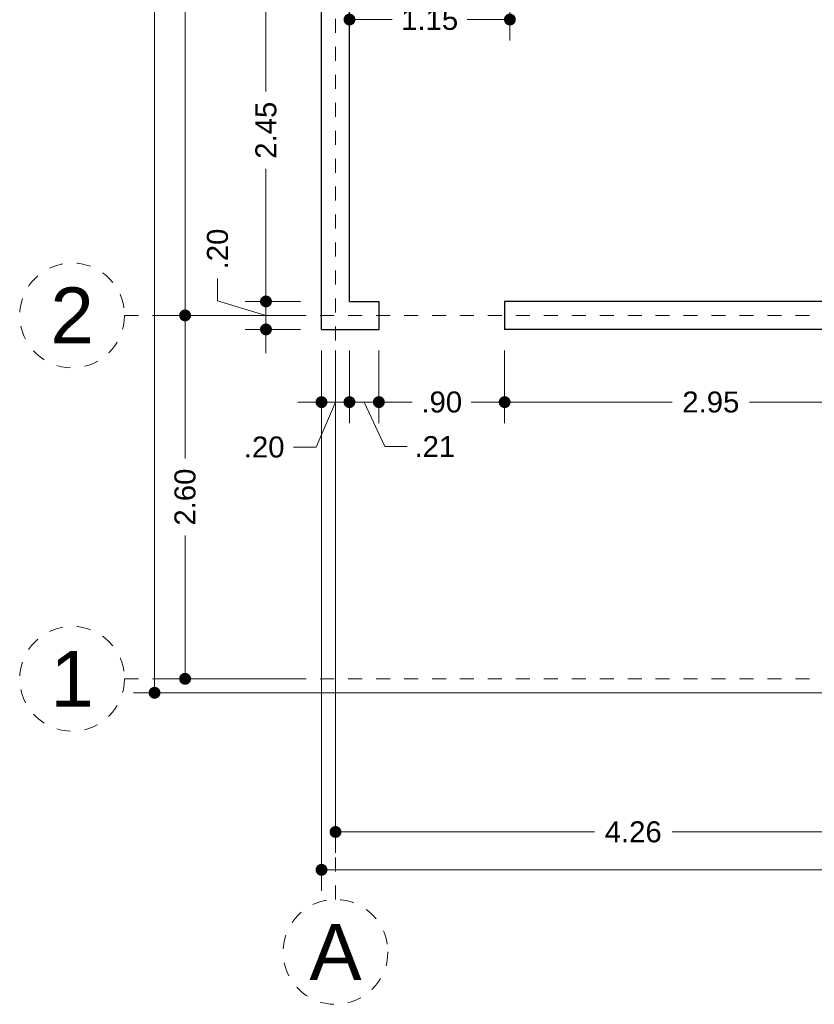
# Model space of a CAD drawing. Header units: millimetres. Extents: x -2.4 to 10.2, y -6 to 15.
# Tile 1 of 6: x -2.4 to 3.3, y -6 to 1. Entities that reach past the tile are written whole.
import ezdxf
from ezdxf.enums import TextEntityAlignment as Align

# ---------------------------------------------------------------- set-up
doc = ezdxf.new("R2010")
doc.units = ezdxf.units.MM
doc.header["$LTSCALE"] = 0.001
doc.linetypes.add('CENTER2', pattern=[28.575, 19.05, -3.175, 3.175, -3.175])
for name, color, linetype, lineweight in [('Cotas', 7, 'Continuous', 18), ('Ejes', 7, 'CENTER2', 5), ('Muros', 7, 'Continuous', 30)]:
    doc.layers.add(name, color=color, linetype=linetype, lineweight=lineweight)
doc.styles.get("Standard").update_dxf_attribs({"font": 'arial.ttf'})
doc.dimstyles.new('1-100', dxfattribs={"dimscale": 100, "dimtxt": 0.0015, "dimasz": 0.00085, "dimexe": 0.0015, "dimexo": 0.0015, "dimgap": 0.0008, "dimtad": 0, "dimzin": 4, "dimdsep": 46, "dimtxsty": 'Standard', "dimblk": 'DOT', "dimcen": 0.0009, "dimclrd": 256, "dimclre": 256, "dimclrt": 256, "dimadec": 0, "dimazin": 0, "dimtfac": 1, "dimtofl": 0, "dimtmove": 1, "dimatfit": 2, "dimfxl": 0.0015, "dimtfill": 1, "dimtolj": 1, "dimtzin": 4, "dimlwd": -1, "dimlwe": -1, "dimarcsym": 0})

# ---------------------------------------------------------------- blocks, each defined once
blk = doc.blocks.new('_DOT')
at = {"color": 0, "linetype": 'ByBlock'}
blk.add_line((-0.5, 0), (-1, 0), dxfattribs=at)
at = {"color": 0, "linetype": 'ByBlock', "const_width": 0.5}
blk.add_lwpolyline([(-0.25, 0, 1), (0.25, 0, 1)], format="xyb", close=True, dxfattribs=at)
blk = doc.blocks.new('*D76')
at = {"layer": 'Cotas', "transparency": 16777216}
for p, q in [((-0.2102, -1.35), (-0.2102, -5.2166)), ((9.05, -3.95), (9.05, -5.2166)), ((-0.1252, -5.0666), (4.1451, -5.0666)), ((8.965, -5.0666), (4.6947, -5.0666))]:
    blk.add_line(p, q, dxfattribs=at)
at = {"layer": 'Defpoints', "color": 0, "transparency": 16777216}
for p in [(-0.2102, -1.2), (9.05, -3.8), (9.05, -5.0666)]:
    blk.add_point(p, dxfattribs=at)
at = {"layer": 'Cotas', "transparency": 16777216, "xscale": 0.08499999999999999, "yscale": 0.08499999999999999, "zscale": 0.08499999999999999, "rotation": 180}
blk.add_blockref('_DOT', (-0.2102, -5.0666), dxfattribs=at)
at = {"layer": 'Cotas', "transparency": 16777216, "xscale": 0.08499999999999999, "yscale": 0.08499999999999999, "zscale": 0.08499999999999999}
blk.add_blockref('_DOT', (9.05, -5.0666), dxfattribs=at)
at = {"layer": 'Cotas', "transparency": 16777216, "insert": (4.4199, -5.0666), "char_height": 0.15, "attachment_point": 5, "bg_fill": 3, "box_fill_scale": 1.1, "bg_fill_color": 256, "bg_fill_true_color": 13158600, "bg_fill_transparency": 0}
blk.add_mtext('\\A1;9.26', dxfattribs=at)
blk = doc.blocks.new('*D77')
at = {"layer": 'Cotas', "transparency": 16777216}
for p, q in [((-0.1102, -1.35), (-0.1102, -4.9458)), ((4.15, -3.95), (4.15, -4.9458)), ((-0.0252, -4.7958), (1.7421, -4.7958)), ((4.065, -4.7958), (2.2977, -4.7958))]:
    blk.add_line(p, q, dxfattribs=at)
at = {"layer": 'Defpoints', "color": 0, "transparency": 16777216}
for p in [(-0.1102, -1.2), (4.15, -3.8), (4.15, -4.7958)]:
    blk.add_point(p, dxfattribs=at)
at = {"layer": 'Cotas', "transparency": 16777216, "xscale": 0.08499999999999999, "yscale": 0.08499999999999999, "zscale": 0.08499999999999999, "rotation": 180}
blk.add_blockref('_DOT', (-0.1102, -4.7958), dxfattribs=at)
at = {"layer": 'Cotas', "transparency": 16777216, "xscale": 0.08499999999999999, "yscale": 0.08499999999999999, "zscale": 0.08499999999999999}
blk.add_blockref('_DOT', (4.15, -4.7958), dxfattribs=at)
at = {"layer": 'Cotas', "transparency": 16777216, "insert": (2.0199, -4.7958), "char_height": 0.15, "attachment_point": 5, "bg_fill": 3, "box_fill_scale": 1.1, "bg_fill_color": 256, "bg_fill_true_color": 13158600, "bg_fill_transparency": 0}
blk.add_mtext('\\A1;4.26', dxfattribs=at)
blk = doc.blocks.new('*D80')
at = {"layer": 'Cotas', "transparency": 16777216}
for p, q in [((0.2, -1.35), (0.2, -1.8705)), ((1.1, -1.35), (1.1, -1.8705)), ((0.285, -1.7205), (0.4389, -1.7205)), ((1.015, -1.7205), (0.8611, -1.7205))]:
    blk.add_line(p, q, dxfattribs=at)
at = {"layer": 'Defpoints', "color": 0, "transparency": 16777216}
for p in [(0.2, -1.2), (1.1, -1.2), (1.1, -1.7205)]:
    blk.add_point(p, dxfattribs=at)
at = {"layer": 'Cotas', "transparency": 16777216, "xscale": 0.08499999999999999, "yscale": 0.08499999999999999, "zscale": 0.08499999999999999, "rotation": 180}
blk.add_blockref('_DOT', (0.2, -1.7205), dxfattribs=at)
at = {"layer": 'Cotas', "transparency": 16777216, "xscale": 0.08499999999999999, "yscale": 0.08499999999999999, "zscale": 0.08499999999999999}
blk.add_blockref('_DOT', (1.1, -1.7205), dxfattribs=at)
at = {"layer": 'Cotas', "transparency": 16777216, "insert": (0.65, -1.7205), "char_height": 0.15, "attachment_point": 5, "bg_fill": 3, "box_fill_scale": 1.1, "bg_fill_color": 256, "bg_fill_true_color": 13158600, "bg_fill_transparency": 0}
blk.add_mtext('\\A1;.90', dxfattribs=at)
blk = doc.blocks.new('*D81')
at = {"layer": 'Cotas', "transparency": 16777216}
for p, q in [((1.1, -1.35), (1.1, -1.8705)), ((4.05, -1.35), (4.05, -1.8705)), ((1.185, -1.7205), (2.2983, -1.7205)), ((3.965, -1.7205), (2.8517, -1.7205))]:
    blk.add_line(p, q, dxfattribs=at)
at = {"layer": 'Defpoints', "color": 0, "transparency": 16777216}
for p in [(1.1, -1.2), (4.05, -1.2), (4.05, -1.7205)]:
    blk.add_point(p, dxfattribs=at)
at = {"layer": 'Cotas', "transparency": 16777216, "xscale": 0.08499999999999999, "yscale": 0.08499999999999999, "zscale": 0.08499999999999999, "rotation": 180}
blk.add_blockref('_DOT', (1.1, -1.7205), dxfattribs=at)
at = {"layer": 'Cotas', "transparency": 16777216, "xscale": 0.08499999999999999, "yscale": 0.08499999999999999, "zscale": 0.08499999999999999}
blk.add_blockref('_DOT', (4.05, -1.7205), dxfattribs=at)
at = {"layer": 'Cotas', "transparency": 16777216, "insert": (2.575, -1.7205), "char_height": 0.15, "attachment_point": 5, "bg_fill": 3, "box_fill_scale": 1.1, "bg_fill_color": 256, "bg_fill_true_color": 13158600, "bg_fill_transparency": 0}
blk.add_mtext('\\A1;2.95', dxfattribs=at)
blk = doc.blocks.new('*D82')
at = {"layer": 'Cotas', "transparency": 16777216}
for p, q in [((-0.0102, -1.35), (-0.0102, -1.8705)), ((0.2, -1.35), (0.2, -1.8705)), ((-0.0952, -1.7205), (-0.1802, -1.7205)), ((0.2, -1.7205), (-0.0102, -1.7205)), ((0.0949, -1.7205), (0.2437, -2.0387)), ((0.285, -1.7205), (0.37, -1.7205)), ((0.2437, -2.0387), (0.4037, -2.0387))]:
    blk.add_line(p, q, dxfattribs=at)
at = {"layer": 'Defpoints', "color": 0, "transparency": 16777216}
for p in [(-0.0102, -1.2), (0.2, -1.2), (-0.0102, -1.7205)]:
    blk.add_point(p, dxfattribs=at)
at = {"layer": 'Cotas', "transparency": 16777216, "xscale": 0.08499999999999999, "yscale": 0.08499999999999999, "zscale": 0.08499999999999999}
blk.add_blockref('_DOT', (-0.0102, -1.7205), dxfattribs=at)
at = {"layer": 'Cotas', "transparency": 16777216, "xscale": 0.08499999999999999, "yscale": 0.08499999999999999, "zscale": 0.08499999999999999, "rotation": 180}
blk.add_blockref('_DOT', (0.2, -1.7205), dxfattribs=at)
at = {"layer": 'Cotas', "transparency": 16777216, "insert": (0.6006, -2.0387), "char_height": 0.15, "attachment_point": 5, "bg_fill": 3, "box_fill_scale": 1.1, "bg_fill_color": 256, "bg_fill_true_color": 13158600, "bg_fill_transparency": 0}
blk.add_mtext('\\A1;.21', dxfattribs=at)
blk = doc.blocks.new('*D83')
at = {"layer": 'Cotas', "transparency": 16777216}
for p, q in [((-0.2102, -1.35), (-0.2102, -1.8705)), ((-0.0102, -1.35), (-0.0102, -1.8705)), ((-0.2952, -1.7205), (-0.3802, -1.7205)), ((-0.1102, -1.7205), (-0.2495, -2.0425)), ((-0.0102, -1.7205), (-0.2102, -1.7205)), ((0.0748, -1.7205), (0.1598, -1.7205)), ((-0.2495, -2.0425), (-0.4095, -2.0425))]:
    blk.add_line(p, q, dxfattribs=at)
at = {"layer": 'Defpoints', "color": 0, "transparency": 16777216}
for p in [(-0.2102, -1.2), (-0.0102, -1.2), (-0.2102, -1.7205)]:
    blk.add_point(p, dxfattribs=at)
at = {"layer": 'Cotas', "transparency": 16777216, "xscale": 0.08499999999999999, "yscale": 0.08499999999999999, "zscale": 0.08499999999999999}
blk.add_blockref('_DOT', (-0.2102, -1.7205), dxfattribs=at)
at = {"layer": 'Cotas', "transparency": 16777216, "xscale": 0.08499999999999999, "yscale": 0.08499999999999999, "zscale": 0.08499999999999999, "rotation": 180}
blk.add_blockref('_DOT', (-0.0102, -1.7205), dxfattribs=at)
at = {"layer": 'Cotas', "transparency": 16777216, "insert": (-0.6206, -2.0425), "char_height": 0.15, "attachment_point": 5, "bg_fill": 3, "box_fill_scale": 1.1, "bg_fill_color": 256, "bg_fill_true_color": 13158600, "bg_fill_transparency": 0}
blk.add_mtext('\\A1;.20', dxfattribs=at)
blk = doc.blocks.new('*D89')
at = {"layer": 'Cotas', "transparency": 16777216}
for p, q in [((-0.3606, 14.4), (-1.5547, 14.4)), ((-1.4047, 14.315), (-1.4047, 5.6258)), ((-1.4047, -3.715), (-1.4047, 4.9742)), ((3.9, -3.8), (-1.5547, -3.8))]:
    blk.add_line(p, q, dxfattribs=at)
at = {"layer": 'Defpoints', "color": 0, "transparency": 16777216}
for p in [(-1.4047, 14.4), (-0.2106, 14.4), (4.05, -3.8)]:
    blk.add_point(p, dxfattribs=at)
at = {"layer": 'Cotas', "transparency": 16777216, "xscale": 0.08499999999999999, "yscale": 0.08499999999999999, "zscale": 0.08499999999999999}
for p, rotation in [((-1.4047, 14.4), 90), ((-1.4047, -3.8), 270)]:
    blk.add_blockref('_DOT', p, dxfattribs=dict(at, rotation=rotation))
at = {"layer": 'Cotas', "transparency": 16777216, "insert": (-1.4047, 5.3), "char_height": 0.15, "attachment_point": 5, "rotation": 90, "bg_fill": 3, "box_fill_scale": 1.1, "bg_fill_color": 256, "bg_fill_true_color": 13158600, "bg_fill_transparency": 0}
blk.add_mtext('\\A1;18.20', dxfattribs=at)
blk = doc.blocks.new('*D92')
at = {"layer": 'Cotas', "transparency": 16777216}
for p, q in [((-0.3602, 5.65), (-1.3363, 5.65)), ((-1.1863, 5.565), (-1.1863, 2.5508)), ((-1.1863, -1.015), (-1.1863, 1.9992)), ((-0.3602, -1.1), (-1.3363, -1.1))]:
    blk.add_line(p, q, dxfattribs=at)
at = {"layer": 'Defpoints', "color": 0, "transparency": 16777216}
for p in [(-0.2102, 5.65), (-1.1863, -1.1), (-0.2102, -1.1)]:
    blk.add_point(p, dxfattribs=at)
at = {"layer": 'Cotas', "transparency": 16777216, "xscale": 0.08499999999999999, "yscale": 0.08499999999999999, "zscale": 0.08499999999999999}
for p, rotation in [((-1.1863, 5.65), 90), ((-1.1863, -1.1), 270)]:
    blk.add_blockref('_DOT', p, dxfattribs=dict(at, rotation=rotation))
at = {"layer": 'Cotas', "transparency": 16777216, "insert": (-1.1863, 2.275), "char_height": 0.15, "attachment_point": 5, "rotation": 90, "bg_fill": 3, "box_fill_scale": 1.1, "bg_fill_color": 256, "bg_fill_true_color": 13158600, "bg_fill_transparency": 0}
blk.add_mtext('\\A1;6.75', dxfattribs=at)
blk = doc.blocks.new('*D93')
at = {"layer": 'Cotas', "transparency": 16777216}
for p, q in [((-0.3602, -1.1), (-1.3363, -1.1)), ((-1.1863, -1.185), (-1.1863, -2.1242)), ((-1.1863, -3.615), (-1.1863, -2.6758)), ((-0.3602, -3.7), (-1.3363, -3.7))]:
    blk.add_line(p, q, dxfattribs=at)
at = {"layer": 'Defpoints', "color": 0, "transparency": 16777216}
for p in [(-0.2102, -1.1), (-1.1863, -3.7), (-0.2102, -3.7)]:
    blk.add_point(p, dxfattribs=at)
at = {"layer": 'Cotas', "transparency": 16777216, "xscale": 0.08499999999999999, "yscale": 0.08499999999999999, "zscale": 0.08499999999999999}
for p, rotation in [((-1.1863, -1.1), 90), ((-1.1863, -3.7), 270)]:
    blk.add_blockref('_DOT', p, dxfattribs=dict(at, rotation=rotation))
at = {"layer": 'Cotas', "transparency": 16777216, "insert": (-1.1863, -2.4), "char_height": 0.15, "attachment_point": 5, "rotation": 90, "bg_fill": 3, "box_fill_scale": 1.1, "bg_fill_color": 256, "bg_fill_true_color": 13158600, "bg_fill_transparency": 0}
blk.add_mtext('\\A1;2.60', dxfattribs=at)
blk = doc.blocks.new('*D94')
at = {"layer": 'Cotas', "transparency": 16777216}
for p, q in [((-0.3602, 1.45), (-0.7575, 1.45)), ((-0.6075, 1.365), (-0.6075, 0.5017)), ((-0.6075, -0.915), (-0.6075, -0.0517)), ((-0.3602, -1), (-0.7575, -1))]:
    blk.add_line(p, q, dxfattribs=at)
at = {"layer": 'Defpoints', "color": 0, "transparency": 16777216}
for p in [(-0.6075, 1.45), (-0.2102, 1.45), (-0.2102, -1)]:
    blk.add_point(p, dxfattribs=at)
at = {"layer": 'Cotas', "transparency": 16777216, "xscale": 0.08499999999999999, "yscale": 0.08499999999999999, "zscale": 0.08499999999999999}
for p, rotation in [((-0.6075, 1.45), 90), ((-0.6075, -1), 270)]:
    blk.add_blockref('_DOT', p, dxfattribs=dict(at, rotation=rotation))
at = {"layer": 'Cotas', "transparency": 16777216, "insert": (-0.6075, 0.225), "char_height": 0.15, "attachment_point": 5, "rotation": 90, "bg_fill": 3, "box_fill_scale": 1.1, "bg_fill_color": 256, "bg_fill_true_color": 13158600, "bg_fill_transparency": 0}
blk.add_mtext('\\A1;2.45', dxfattribs=at)
blk = doc.blocks.new('*D108')
at = {"layer": 'Cotas', "transparency": 16777216}
for p, q in [((-0.0102, 1.3), (-0.0102, 0.8668)), ((1.1374, 1.3), (1.1374, 0.8668)), ((0.0748, 1.0168), (0.2953, 1.0168)), ((1.0524, 1.0168), (0.8319, 1.0168))]:
    blk.add_line(p, q, dxfattribs=at)
at = {"layer": 'Defpoints', "color": 0, "transparency": 16777216}
for p in [(-0.0102, 1.45), (1.1374, 1.45), (1.1374, 1.0168)]:
    blk.add_point(p, dxfattribs=at)
at = {"layer": 'Cotas', "transparency": 16777216, "xscale": 0.08499999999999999, "yscale": 0.08499999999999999, "zscale": 0.08499999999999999, "rotation": 180}
blk.add_blockref('_DOT', (-0.0102, 1.0168), dxfattribs=at)
at = {"layer": 'Cotas', "transparency": 16777216, "xscale": 0.08499999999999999, "yscale": 0.08499999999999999, "zscale": 0.08499999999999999}
blk.add_blockref('_DOT', (1.1374, 1.0168), dxfattribs=at)
at = {"layer": 'Cotas', "transparency": 16777216, "insert": (0.5636, 1.0168), "char_height": 0.15, "attachment_point": 5, "bg_fill": 3, "box_fill_scale": 1.1, "bg_fill_color": 256, "bg_fill_true_color": 13158600, "bg_fill_transparency": 0}
blk.add_mtext('\\A1;1.15', dxfattribs=at)
blk = doc.blocks.new('*D109')
at = {"layer": 'Cotas', "transparency": 16777216}
for p, q in [((-0.954, -0.996), (-0.954, -0.836)), ((-0.6075, -0.915), (-0.6075, -0.83)), ((-0.6075, -1.1), (-0.954, -0.996)), ((-0.3602, -1), (-0.7575, -1)), ((-0.6075, -1), (-0.6075, -1.2)), ((-0.3602, -1.2), (-0.7575, -1.2)), ((-0.6075, -1.285), (-0.6075, -1.37))]:
    blk.add_line(p, q, dxfattribs=at)
at = {"layer": 'Defpoints', "color": 0, "transparency": 16777216}
for p in [(-0.2102, -1), (-0.6075, -1.2), (-0.2102, -1.2)]:
    blk.add_point(p, dxfattribs=at)
at = {"layer": 'Cotas', "transparency": 16777216, "xscale": 0.08499999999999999, "yscale": 0.08499999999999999, "zscale": 0.08499999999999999}
for p, rotation in [((-0.6075, -1), 270), ((-0.6075, -1.2), 90)]:
    blk.add_blockref('_DOT', p, dxfattribs=dict(at, rotation=rotation))
at = {"layer": 'Cotas', "transparency": 16777216, "insert": (-0.954, -0.6249), "char_height": 0.15, "attachment_point": 5, "rotation": 90, "bg_fill": 3, "box_fill_scale": 1.1, "bg_fill_color": 256, "bg_fill_true_color": 13158600, "bg_fill_transparency": 0}
blk.add_mtext('\\A1;.20', dxfattribs=at)

msp = doc.modelspace()

# ---------------------------------------------------------------- linework, layer by layer
at = {"layer": 'Ejes', "linetype": 'CENTER2'}
for p, q in [((-0.1102, -5.2788), (-0.1102, 14.9)), ((-1.6196, -1.1), (9.55, -1.1)), ((-1.6196, -3.7), (9.55, -3.7))]:
    msp.add_line(p, q, dxfattribs=at)
at = {"layer": 'Ejes'}
for centre in [(-1.9946, -1.1), (-1.9946, -3.7), (-0.1102, -5.6538)]:
    msp.add_circle(centre, 0.375, dxfattribs=at)
at = {"layer": 'Muros'}
for p, q in [((-0.2102, -1.2), (-0.2102, 14.4)), ((-0.0102, -1), (-0.0102, 1.45)), ((-0.0102, -1), (0.2, -1)), ((0.2, -1), (0.2, -1.2)), ((4.05, -1), (1.1, -1)), ((1.1, -1), (1.1, -1.2)), ((-0.2102, -1.2), (0.2, -1.2)), ((4.05, -1.2), (1.1, -1.2))]:
    msp.add_line(p, q, dxfattribs=at)

# ---------------------------------------------------------------- texts
at = {"layer": 'Ejes'}
for s, p in [('2', (-1.9946, -1.1)), ('1', (-1.9946, -3.7)), ('A', (-0.1102, -5.6538))]:
    msp.add_text(s, height=0.4, dxfattribs=at).set_placement(p, align=Align.MIDDLE_CENTER)

# ---------------------------------------------------------------- next in the draw order: dimensions: what is measured, and where the dimension line sits
at = {"layer": 'Cotas'}
dim = msp.add_linear_dim(base=(9.05, -5.0666), p1=(-0.2102, -1.2), p2=(9.05, -3.8), dimstyle='1-100', dxfattribs=at)
dim.commit()
dim.dimension.update_dxf_attribs({"geometry": '*D76', "text_midpoint": (4.4199, -5.0666)})

# ---------------------------------------------------------------- next in the draw order: dimensions: what is measured, and where the dimension line sits
dim = msp.add_linear_dim(base=(4.15, -4.7958), p1=(-0.1102, -1.2), p2=(4.15, -3.8), dimstyle='1-100', dxfattribs=at)
dim.commit()
dim.dimension.update_dxf_attribs({"geometry": '*D77', "text_midpoint": (2.0199, -4.7958)})

# ---------------------------------------------------------------- next in the draw order: dimensions: what is measured, and where the dimension line sits
dim = msp.add_linear_dim(base=(1.1, -1.7205), p1=(0.2, -1.2), p2=(1.1, -1.2), dimstyle='1-100', dxfattribs=at)
dim.commit()
dim.dimension.update_dxf_attribs({"geometry": '*D80', "text_midpoint": (0.65, -1.7205)})

# ---------------------------------------------------------------- next in the draw order: dimensions: what is measured, and where the dimension line sits
dim = msp.add_linear_dim(base=(-0.0102, -1.7205), p1=(0.2, -1.2), p2=(-0.0102, -1.2), dimstyle='1-100', dxfattribs=at)
dim.commit()
dim.dimension.update_dxf_attribs({"geometry": '*D82', "text_midpoint": (0.4837, -2.0387), "dimtype": 160})
dim = msp.add_linear_dim(base=(4.05, -1.7205), p1=(1.1, -1.2), p2=(4.05, -1.2), dimstyle='1-100', dxfattribs=at)
dim.commit()
dim.dimension.update_dxf_attribs({"geometry": '*D81', "text_midpoint": (2.575, -1.7205)})

# ---------------------------------------------------------------- next in the draw order: dimensions: what is measured, and where the dimension line sits
dim = msp.add_linear_dim(base=(-0.2102, -1.7205), p1=(-0.0102, -1.2), p2=(-0.2102, -1.2), dimstyle='1-100', dxfattribs=at)
dim.commit()
dim.dimension.update_dxf_attribs({"geometry": '*D83', "text_midpoint": (-0.4895, -2.0425), "dimtype": 160})

# ---------------------------------------------------------------- next in the draw order: dimensions: what is measured, and where the dimension line sits
dim = msp.add_linear_dim(base=(-1.4047, 14.4), p1=(4.05, -3.8), p2=(-0.2106, 14.4), angle=90, dimstyle='1-100', dxfattribs=at)
dim.commit()
dim.dimension.update_dxf_attribs({"geometry": '*D89', "text_midpoint": (-1.4047, 5.3)})

# ---------------------------------------------------------------- next in the draw order: dimensions: what is measured, and where the dimension line sits
dim = msp.add_linear_dim(base=(-1.1863, -1.1), p1=(-0.2102, 5.65), p2=(-0.2102, -1.1), angle=90, dimstyle='1-100', dxfattribs=at)
dim.commit()
dim.dimension.update_dxf_attribs({"geometry": '*D92', "text_midpoint": (-1.1863, 2.275)})
dim = msp.add_linear_dim(base=(1.1374, 1.0168), p1=(-0.0102, 1.45), p2=(1.1374, 1.45), dimstyle='1-100', dxfattribs=at)
dim.commit()
dim.dimension.update_dxf_attribs({"geometry": '*D108', "text_midpoint": (0.5636, 1.0168)})

# ---------------------------------------------------------------- next in the draw order: dimensions: what is measured, and where the dimension line sits
dim = msp.add_linear_dim(base=(-1.1863, -3.7), p1=(-0.2102, -1.1), p2=(-0.2102, -3.7), angle=90, dimstyle='1-100', dxfattribs=at)
dim.commit()
dim.dimension.update_dxf_attribs({"geometry": '*D93', "text_midpoint": (-1.1863, -2.4)})

# ---------------------------------------------------------------- next in the draw order: dimensions: what is measured, and where the dimension line sits
dim = msp.add_linear_dim(base=(-0.6075, 1.45), p1=(-0.2102, -1), p2=(-0.2102, 1.45), angle=90, dimstyle='1-100', dxfattribs=at)
dim.commit()
dim.dimension.update_dxf_attribs({"geometry": '*D94', "text_midpoint": (-0.6075, 0.225)})

# ---------------------------------------------------------------- next in the draw order: dimensions: what is measured, and where the dimension line sits
dim = msp.add_linear_dim(base=(-0.6075, -1.2), p1=(-0.2102, -1), p2=(-0.2102, -1.2), angle=90, dimstyle='1-100', dxfattribs=at)
dim.commit()
dim.dimension.update_dxf_attribs({"geometry": '*D109', "text_midpoint": (-0.954, -0.756)})

doc.saveas('drawing.dxf')
